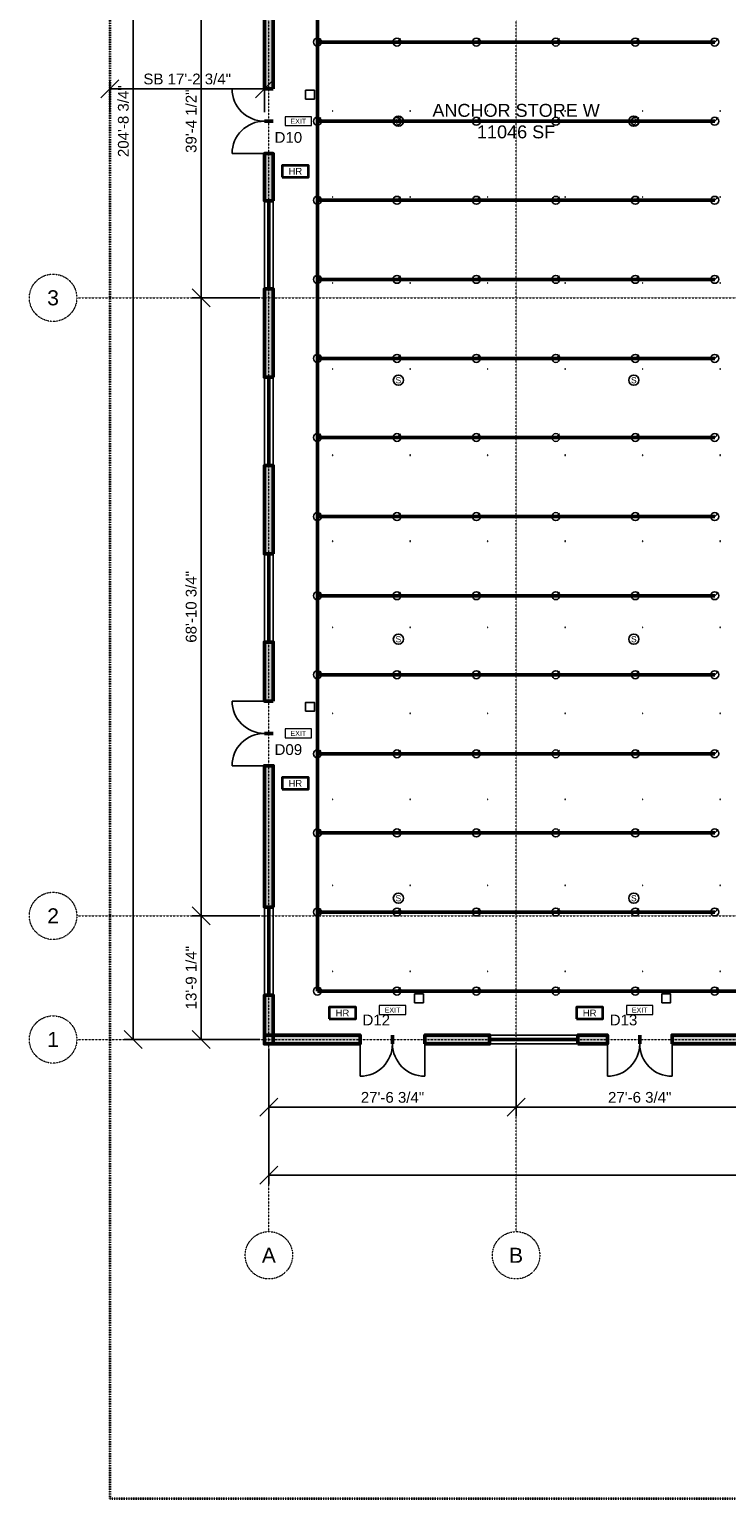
# Model space of a CAD drawing. Header units: inches. Extents: x -108 to 4832, y -12 to 3555.
# Tile 1 of 15: x -108 to 825, y 0 to 1965. Entities that reach past the tile are written whole.
import ezdxf
from ezdxf.enums import TextEntityAlignment as Align

# ---------------------------------------------------------------- set-up
doc = ezdxf.new("R2010")
doc.units = ezdxf.units.IN
doc.header["$LTSCALE"] = 0.03937
doc.header["$MEASUREMENT"] = 0
doc.linetypes.add('CENTER', pattern=[5.08, 3.175, -0.635, 0.635, -0.635])
doc.linetypes.add('PHANTOM', pattern=[6.35, 3.175, -0.635, 0.635, -0.635, 0.635, -0.635])
for name, color, linetype, lineweight in [('A-ANNO-DIMS', 1, 'Continuous', 18), ('A-ANNO-SYMB', 2, 'Continuous', 18), ('A-AREA-IDEN', 2, 'Continuous', 18), ('A-DOOR', 3, 'Continuous', 25), ('A-GLAZ', 4, 'Continuous', 25), ('A-WALL', 7, 'Continuous', 50), ('A-WALL-PATT', 8, 'Continuous', 9), ('C-PROP-LINE', 1, 'PHANTOM', 35), ('E-ANNO-TEXT', 52, 'Continuous', 18), ('E-FALM', 230, 'Continuous', 25), ('E-LITE-EMER', 40, 'Continuous', 18), ('FP-ANNO-TEXT', 14, 'Continuous', 18), ('FP-HOSE', 20, 'Continuous', 35), ('FP-SPRK-HEAD', 1, 'Continuous', 25), ('FP-SPRK-PIPE', 12, 'Continuous', 50), ('M-HVAC-SCD', 4, 'Continuous', 18), ('S-GRID', 1, 'CENTER', 13)]:
    doc.layers.add(name, color=color, linetype=linetype, lineweight=lineweight)
doc.styles.add('NCS-ARIAL', font='arial.ttf')
doc.dimstyles.new('ARCH-48', dxfattribs={"dimscale": 192, "dimtxt": 0.075, "dimasz": 0.0625, "dimexe": 0.0625, "dimexo": 0.0625, "dimgap": 0.03125, "dimtad": 1, "dimdec": 4, "dimzin": 3, "dimdsep": 46, "dimlunit": 4, "dimtxsty": 'NCS-ARIAL', "dimtsz": 0.0625, "dimcen": 2.5, "dimclrd": 256, "dimclre": 256, "dimclrt": 256, "dimazin": 3, "dimtfac": 1, "dimtmove": 0, "dimatfit": 3})

msp = doc.modelspace()

# ---------------------------------------------------------------- hatches: boundary and pattern name
at = {"layer": 'A-WALL-PATT'}
for points in [[(218.50394, 1885.82677), (218.50394, 2090.55118), (206.69291, 2090.55118), (206.69291, 1885.82677)], [(218.50394, 1736.22047), (218.50394, 1799.2126), (206.69291, 1799.2126), (206.69291, 1736.22047)], [(218.50394, 1500), (218.50394, 1618.11024), (206.69291, 1618.11024), (206.69291, 1500)], [(218.50394, 1263.77953), (218.50394, 1381.88976), (206.69291, 1381.88976), (206.69291, 1263.77953)], [(218.50394, 1066.92913), (218.50394, 1145.66929), (206.69291, 1145.66929), (206.69291, 1066.92913)], [(218.50394, 791.33858), (218.50394, 980.31496), (206.69291, 980.31496), (206.69291, 791.33858)], [(218.50394, 608.26772), (218.50394, 673.22835), (206.69291, 673.22835), (206.69291, 608.26772)], [(206.69291, 608.26772), (334.64567, 608.26772), (334.64567, 620.07874), (206.69291, 620.07874)], [(421.25984, 608.26772), (507.87402, 608.26772), (507.87402, 620.07874), (421.25984, 620.07874)], [(625.98425, 608.26772), (665.35433, 608.26772), (665.35433, 620.07874), (625.98425, 620.07874)], [(751.9685, 608.26772), (1106.29921, 608.26772), (1106.29921, 620.07874), (751.9685, 620.07874)]]:
    msp.add_hatch(color=256, dxfattribs=at).paths.add_polyline_path(points)

# ---------------------------------------------------------------- linework, layer by layer
at = {"layer": 'A-DOOR'}
for p, q in [((206.69291, 1885.82677), (163.38583, 1885.82677)), ((206.69291, 1799.2126), (163.38583, 1799.2126)), ((206.69291, 1066.92913), (163.38583, 1066.92913)), ((206.69291, 980.31496), (163.38583, 980.31496)), ((334.64567, 608.26772), (334.64567, 564.96063)), ((421.25984, 608.26772), (421.25984, 564.96063)), ((665.35433, 608.26772), (665.35433, 564.96063)), ((751.9685, 608.26772), (751.9685, 564.96063))]:
    msp.add_line(p, q, dxfattribs=at)
for centre, start, end in [((206.69291, 1885.82677), 180, -90), ((206.69291, 1799.2126), 90, 180), ((206.69291, 1066.92913), 180, -90), ((206.69291, 980.31496), 90, 180), ((334.64567, 608.26772), -90, 0), ((421.25984, 608.26772), 180, -90), ((665.35433, 608.26772), -90, 0), ((751.9685, 608.26772), 180, -90)]:
    msp.add_arc(centre, 43.30709, start, end, dxfattribs=at)
at = {"layer": 'A-GLAZ'}
for p, q in [((206.69291, 1618.11024), (206.69291, 1736.22047)), ((211.12205, 1618.11024), (211.12205, 1736.22047)), ((214.0748, 1618.11024), (214.0748, 1736.22047)), ((218.50394, 1618.11024), (218.50394, 1736.22047)), ((206.69291, 1381.88976), (206.69291, 1500)), ((211.12205, 1381.88976), (211.12205, 1500)), ((214.0748, 1381.88976), (214.0748, 1500)), ((218.50394, 1381.88976), (218.50394, 1500)), ((206.69291, 1145.66929), (206.69291, 1263.77953)), ((211.12205, 1145.66929), (211.12205, 1263.77953)), ((214.0748, 1145.66929), (214.0748, 1263.77953)), ((218.50394, 1145.66929), (218.50394, 1263.77953)), ((206.69291, 673.22835), (206.69291, 791.33858)), ((211.12205, 673.22835), (211.12205, 791.33858)), ((214.0748, 673.22835), (214.0748, 791.33858)), ((218.50394, 673.22835), (218.50394, 791.33858)), ((507.87402, 620.07874), (625.98425, 620.07874)), ((507.87402, 615.64961), (625.98425, 615.64961)), ((507.87402, 612.69685), (625.98425, 612.69685)), ((507.87402, 608.26772), (625.98425, 608.26772))]:
    msp.add_line(p, q, dxfattribs=at)
at = {"layer": 'A-WALL'}
for p, q in [((218.50394, 1885.82677), (206.69291, 1885.82677)), ((218.50394, 1842.51969), (206.69291, 1842.51969)), ((218.50394, 1842.51969), (206.69291, 1842.51969)), ((218.50394, 1799.2126), (206.69291, 1799.2126)), ((218.50394, 1736.22047), (206.69291, 1736.22047)), ((218.50394, 1618.11024), (206.69291, 1618.11024)), ((218.50394, 1500), (206.69291, 1500)), ((218.50394, 1381.88976), (206.69291, 1381.88976)), ((218.50394, 1263.77953), (206.69291, 1263.77953)), ((218.50394, 1145.66929), (206.69291, 1145.66929)), ((218.50394, 1066.92913), (206.69291, 1066.92913)), ((218.50394, 1023.62205), (206.69291, 1023.62205)), ((218.50394, 1023.62205), (206.69291, 1023.62205)), ((218.50394, 980.31496), (206.69291, 980.31496)), ((218.50394, 791.33858), (206.69291, 791.33858)), ((218.50394, 673.22835), (206.69291, 673.22835)), ((334.64567, 608.26772), (334.64567, 620.07874)), ((377.95276, 608.26772), (377.95276, 620.07874)), ((377.95276, 608.26772), (377.95276, 620.07874)), ((421.25984, 608.26772), (421.25984, 620.07874)), ((507.87402, 608.26772), (507.87402, 620.07874)), ((625.98425, 608.26772), (625.98425, 620.07874)), ((665.35433, 608.26772), (665.35433, 620.07874)), ((708.66142, 608.26772), (708.66142, 620.07874)), ((708.66142, 608.26772), (708.66142, 620.07874)), ((751.9685, 608.26772), (751.9685, 620.07874))]:
    msp.add_line(p, q, dxfattribs=at)
for points in [[(218.50394, 1885.82677), (218.50394, 2090.55118), (206.69291, 2090.55118), (206.69291, 1885.82677)], [(218.50394, 1736.22047), (218.50394, 1799.2126), (206.69291, 1799.2126), (206.69291, 1736.22047)], [(218.50394, 1500), (218.50394, 1618.11024), (206.69291, 1618.11024), (206.69291, 1500)], [(218.50394, 1263.77953), (218.50394, 1381.88976), (206.69291, 1381.88976), (206.69291, 1263.77953)], [(218.50394, 1066.92913), (218.50394, 1145.66929), (206.69291, 1145.66929), (206.69291, 1066.92913)], [(218.50394, 791.33858), (218.50394, 980.31496), (206.69291, 980.31496), (206.69291, 791.33858)], [(218.50394, 608.26772), (218.50394, 673.22835), (206.69291, 673.22835), (206.69291, 608.26772)], [(206.69291, 608.26772), (334.64567, 608.26772), (334.64567, 620.07874), (206.69291, 620.07874)], [(421.25984, 608.26772), (507.87402, 608.26772), (507.87402, 620.07874), (421.25984, 620.07874)], [(625.98425, 608.26772), (665.35433, 608.26772), (665.35433, 620.07874), (625.98425, 620.07874)], [(751.9685, 608.26772), (1106.29921, 608.26772), (1106.29921, 620.07874), (751.9685, 620.07874)]]:
    msp.add_lwpolyline(points, close=True, dxfattribs=at)
at = {"layer": 'C-PROP-LINE'}
msp.add_lwpolyline([(0, 0), (4724.40945, 0), (4724.40945, 3543.30709), (0, 3543.30709)], close=True, dxfattribs=at)
at = {"layer": 'E-FALM'}
for points in [[(261.81102, 1872.04724), (273.62205, 1872.04724), (273.62205, 1883.85827), (261.81102, 1883.85827)], [(261.81102, 1053.14961), (273.62205, 1053.14961), (273.62205, 1064.96063), (261.81102, 1064.96063)], [(407.48031, 663.38583), (419.29134, 663.38583), (419.29134, 675.19685), (407.48031, 675.19685)], [(738.18898, 663.38583), (750, 663.38583), (750, 675.19685), (738.18898, 675.19685)]]:
    msp.add_lwpolyline(points, close=True, dxfattribs=at)
for centre in [(385.82677, 1842.51969), (700.7874, 1842.51969), (385.82677, 1496.06299), (700.7874, 1496.06299), (385.82677, 1149.6063), (700.7874, 1149.6063), (385.82677, 803.14961), (700.7874, 803.14961)]:
    msp.add_circle(centre, 6.80315, dxfattribs=at)
at = {"layer": 'E-LITE-EMER'}
for points in [[(234.25197, 1836.61417), (269.68504, 1836.61417), (269.68504, 1848.4252), (234.25197, 1848.4252)], [(234.25197, 1017.71654), (269.68504, 1017.71654), (269.68504, 1029.52756), (234.25197, 1029.52756)], [(360.23622, 647.6378), (395.66929, 647.6378), (395.66929, 659.44882), (360.23622, 659.44882)], [(690.94488, 647.6378), (726.37795, 647.6378), (726.37795, 659.44882), (690.94488, 659.44882)]]:
    msp.add_lwpolyline(points, close=True, dxfattribs=at)
at = {"layer": 'FP-HOSE'}
for points in [[(230.31496, 1767.71654), (265.74803, 1767.71654), (265.74803, 1783.46457), (230.31496, 1783.46457)], [(230.31496, 948.8189), (265.74803, 948.8189), (265.74803, 964.56693), (230.31496, 964.56693)], [(293.30709, 641.73228), (328.74016, 641.73228), (328.74016, 657.48031), (293.30709, 657.48031)], [(624.01575, 641.73228), (659.44882, 641.73228), (659.44882, 657.48031), (624.01575, 657.48031)]]:
    msp.add_lwpolyline(points, close=True, dxfattribs=at)
at = {"layer": 'FP-SPRK-HEAD'}
for p, q in [((277.55906, 1948.30537), (282.32126, 1953.06758)), ((383.85827, 1948.30537), (388.62047, 1953.06758)), ((490.15748, 1948.30537), (494.91969, 1953.06758)), ((596.45669, 1948.30537), (601.2189, 1953.06758)), ((702.75591, 1948.30537), (707.51811, 1953.06758)), ((809.05512, 1948.30537), (813.81732, 1953.06758)), ((277.55906, 1842.51969), (282.32126, 1847.28189)), ((383.85827, 1842.51969), (388.62047, 1847.28189)), ((490.15748, 1842.51969), (494.91969, 1847.28189)), ((596.45669, 1842.51969), (601.2189, 1847.28189)), ((702.75591, 1842.51969), (707.51811, 1847.28189)), ((809.05512, 1842.51969), (813.81732, 1847.28189)), ((277.55906, 1736.734), (282.32126, 1741.4962)), ((383.85827, 1736.734), (388.62047, 1741.4962)), ((490.15748, 1736.734), (494.91969, 1741.4962)), ((596.45669, 1736.734), (601.2189, 1741.4962)), ((702.75591, 1736.734), (707.51811, 1741.4962)), ((809.05512, 1736.734), (813.81732, 1741.4962)), ((277.55906, 1630.94831), (282.32126, 1635.71051)), ((383.85827, 1630.94831), (388.62047, 1635.71051)), ((490.15748, 1630.94831), (494.91969, 1635.71051)), ((596.45669, 1630.94831), (601.2189, 1635.71051)), ((702.75591, 1630.94831), (707.51811, 1635.71051)), ((809.05512, 1630.94831), (813.81732, 1635.71051)), ((277.55906, 1525.16262), (282.32126, 1529.92482)), ((383.85827, 1525.16262), (388.62047, 1529.92482)), ((490.15748, 1525.16262), (494.91969, 1529.92482)), ((596.45669, 1525.16262), (601.2189, 1529.92482)), ((702.75591, 1525.16262), (707.51811, 1529.92482)), ((809.05512, 1525.16262), (813.81732, 1529.92482)), ((277.55906, 1419.37693), (282.32126, 1424.13913)), ((383.85827, 1419.37693), (388.62047, 1424.13913)), ((490.15748, 1419.37693), (494.91969, 1424.13913)), ((596.45669, 1419.37693), (601.2189, 1424.13913)), ((702.75591, 1419.37693), (707.51811, 1424.13913)), ((809.05512, 1419.37693), (813.81732, 1424.13913)), ((277.55906, 1313.59124), (282.32126, 1318.35344)), ((383.85827, 1313.59124), (388.62047, 1318.35344)), ((490.15748, 1313.59124), (494.91969, 1318.35344)), ((596.45669, 1313.59124), (601.2189, 1318.35344)), ((702.75591, 1313.59124), (707.51811, 1318.35344)), ((809.05512, 1313.59124), (813.81732, 1318.35344)), ((277.55906, 1207.80555), (282.32126, 1212.56775)), ((383.85827, 1207.80555), (388.62047, 1212.56775)), ((490.15748, 1207.80555), (494.91969, 1212.56775)), ((596.45669, 1207.80555), (601.2189, 1212.56775)), ((702.75591, 1207.80555), (707.51811, 1212.56775)), ((809.05512, 1207.80555), (813.81732, 1212.56775)), ((277.55906, 1102.01986), (282.32126, 1106.78206)), ((383.85827, 1102.01986), (388.62047, 1106.78206)), ((490.15748, 1102.01986), (494.91969, 1106.78206)), ((596.45669, 1102.01986), (601.2189, 1106.78206)), ((702.75591, 1102.01986), (707.51811, 1106.78206)), ((809.05512, 1102.01986), (813.81732, 1106.78206)), ((277.55906, 996.23417), (282.32126, 1000.99637)), ((383.85827, 996.23417), (388.62047, 1000.99637)), ((490.15748, 996.23417), (494.91969, 1000.99637)), ((596.45669, 996.23417), (601.2189, 1000.99637)), ((702.75591, 996.23417), (707.51811, 1000.99637)), ((809.05512, 996.23417), (813.81732, 1000.99637)), ((277.55906, 890.44848), (282.32126, 895.21068)), ((383.85827, 890.44848), (388.62047, 895.21068)), ((490.15748, 890.44848), (494.91969, 895.21068)), ((596.45669, 890.44848), (601.2189, 895.21068)), ((702.75591, 890.44848), (707.51811, 895.21068)), ((809.05512, 890.44848), (813.81732, 895.21068)), ((277.55906, 784.66279), (282.32126, 789.42499)), ((383.85827, 784.66279), (388.62047, 789.42499)), ((490.15748, 784.66279), (494.91969, 789.42499)), ((596.45669, 784.66279), (601.2189, 789.42499)), ((702.75591, 784.66279), (707.51811, 789.42499)), ((809.05512, 784.66279), (813.81732, 789.42499)), ((277.55906, 678.8771), (282.32126, 683.6393)), ((383.85827, 678.8771), (388.62047, 683.6393)), ((490.15748, 678.8771), (494.91969, 683.6393)), ((596.45669, 678.8771), (601.2189, 683.6393)), ((702.75591, 678.8771), (707.51811, 683.6393)), ((809.05512, 678.8771), (813.81732, 683.6393))]:
    msp.add_line(p, q, dxfattribs=at)
for centre in [(277.55906, 1948.30537), (383.85827, 1948.30537), (490.15748, 1948.30537), (596.45669, 1948.30537), (702.75591, 1948.30537), (809.05512, 1948.30537), (277.55906, 1842.51969), (383.85827, 1842.51969), (490.15748, 1842.51969), (596.45669, 1842.51969), (702.75591, 1842.51969), (809.05512, 1842.51969), (277.55906, 1736.734), (383.85827, 1736.734), (490.15748, 1736.734), (596.45669, 1736.734), (702.75591, 1736.734), (809.05512, 1736.734), (277.55906, 1630.94831), (383.85827, 1630.94831), (490.15748, 1630.94831), (596.45669, 1630.94831), (702.75591, 1630.94831), (809.05512, 1630.94831), (277.55906, 1525.16262), (383.85827, 1525.16262), (490.15748, 1525.16262), (596.45669, 1525.16262), (702.75591, 1525.16262), (809.05512, 1525.16262), (277.55906, 1419.37693), (383.85827, 1419.37693), (490.15748, 1419.37693), (596.45669, 1419.37693), (702.75591, 1419.37693), (809.05512, 1419.37693), (277.55906, 1313.59124), (383.85827, 1313.59124), (490.15748, 1313.59124), (596.45669, 1313.59124), (702.75591, 1313.59124), (809.05512, 1313.59124), (277.55906, 1207.80555), (383.85827, 1207.80555), (490.15748, 1207.80555), (596.45669, 1207.80555), (702.75591, 1207.80555), (809.05512, 1207.80555), (277.55906, 1102.01986), (383.85827, 1102.01986), (490.15748, 1102.01986), (596.45669, 1102.01986), (702.75591, 1102.01986), (809.05512, 1102.01986), (277.55906, 996.23417), (383.85827, 996.23417), (490.15748, 996.23417), (596.45669, 996.23417), (702.75591, 996.23417), (809.05512, 996.23417), (277.55906, 890.44848), (383.85827, 890.44848), (490.15748, 890.44848), (596.45669, 890.44848), (702.75591, 890.44848), (809.05512, 890.44848), (277.55906, 784.66279), (383.85827, 784.66279), (490.15748, 784.66279), (596.45669, 784.66279), (702.75591, 784.66279), (809.05512, 784.66279), (277.55906, 678.8771), (383.85827, 678.8771), (490.15748, 678.8771), (596.45669, 678.8771), (702.75591, 678.8771), (809.05512, 678.8771)]:
    msp.add_circle(centre, 5.29134, dxfattribs=at)
at = {"layer": 'FP-SPRK-PIPE'}
for p, q in [((277.55906, 1948.30537), (277.55906, 2054.09106)), ((277.55906, 1948.30537), (383.85827, 1948.30537)), ((277.55906, 1842.51969), (277.55906, 1948.30537)), ((383.85827, 1948.30537), (490.15748, 1948.30537)), ((490.15748, 1948.30537), (596.45669, 1948.30537)), ((596.45669, 1948.30537), (702.75591, 1948.30537)), ((702.75591, 1948.30537), (809.05512, 1948.30537)), ((277.55906, 1842.51969), (383.85827, 1842.51969)), ((277.55906, 1736.734), (277.55906, 1842.51969)), ((383.85827, 1842.51969), (490.15748, 1842.51969)), ((490.15748, 1842.51969), (596.45669, 1842.51969)), ((596.45669, 1842.51969), (702.75591, 1842.51969)), ((702.75591, 1842.51969), (809.05512, 1842.51969)), ((277.55906, 1736.734), (383.85827, 1736.734)), ((277.55906, 1630.94831), (277.55906, 1736.734)), ((383.85827, 1736.734), (490.15748, 1736.734)), ((490.15748, 1736.734), (596.45669, 1736.734)), ((596.45669, 1736.734), (702.75591, 1736.734)), ((702.75591, 1736.734), (809.05512, 1736.734)), ((277.55906, 1630.94831), (383.85827, 1630.94831)), ((277.55906, 1525.16262), (277.55906, 1630.94831)), ((383.85827, 1630.94831), (490.15748, 1630.94831)), ((490.15748, 1630.94831), (596.45669, 1630.94831)), ((596.45669, 1630.94831), (702.75591, 1630.94831)), ((702.75591, 1630.94831), (809.05512, 1630.94831)), ((277.55906, 1525.16262), (383.85827, 1525.16262)), ((277.55906, 1419.37693), (277.55906, 1525.16262)), ((383.85827, 1525.16262), (490.15748, 1525.16262)), ((490.15748, 1525.16262), (596.45669, 1525.16262)), ((596.45669, 1525.16262), (702.75591, 1525.16262)), ((702.75591, 1525.16262), (809.05512, 1525.16262)), ((277.55906, 1419.37693), (383.85827, 1419.37693)), ((277.55906, 1313.59124), (277.55906, 1419.37693)), ((383.85827, 1419.37693), (490.15748, 1419.37693)), ((490.15748, 1419.37693), (596.45669, 1419.37693)), ((596.45669, 1419.37693), (702.75591, 1419.37693)), ((702.75591, 1419.37693), (809.05512, 1419.37693)), ((277.55906, 1313.59124), (383.85827, 1313.59124)), ((277.55906, 1207.80555), (277.55906, 1313.59124)), ((383.85827, 1313.59124), (490.15748, 1313.59124)), ((490.15748, 1313.59124), (596.45669, 1313.59124)), ((596.45669, 1313.59124), (702.75591, 1313.59124)), ((702.75591, 1313.59124), (809.05512, 1313.59124)), ((277.55906, 1207.80555), (383.85827, 1207.80555)), ((277.55906, 1102.01986), (277.55906, 1207.80555)), ((383.85827, 1207.80555), (490.15748, 1207.80555)), ((490.15748, 1207.80555), (596.45669, 1207.80555)), ((596.45669, 1207.80555), (702.75591, 1207.80555)), ((702.75591, 1207.80555), (809.05512, 1207.80555)), ((277.55906, 1102.01986), (383.85827, 1102.01986)), ((277.55906, 996.23417), (277.55906, 1102.01986)), ((383.85827, 1102.01986), (490.15748, 1102.01986)), ((490.15748, 1102.01986), (596.45669, 1102.01986)), ((596.45669, 1102.01986), (702.75591, 1102.01986)), ((702.75591, 1102.01986), (809.05512, 1102.01986)), ((277.55906, 996.23417), (383.85827, 996.23417)), ((277.55906, 890.44848), (277.55906, 996.23417)), ((383.85827, 996.23417), (490.15748, 996.23417)), ((490.15748, 996.23417), (596.45669, 996.23417)), ((596.45669, 996.23417), (702.75591, 996.23417)), ((702.75591, 996.23417), (809.05512, 996.23417)), ((277.55906, 890.44848), (383.85827, 890.44848)), ((277.55906, 784.66279), (277.55906, 890.44848)), ((383.85827, 890.44848), (490.15748, 890.44848)), ((490.15748, 890.44848), (596.45669, 890.44848)), ((596.45669, 890.44848), (702.75591, 890.44848)), ((702.75591, 890.44848), (809.05512, 890.44848)), ((277.55906, 784.66279), (383.85827, 784.66279)), ((277.55906, 678.8771), (277.55906, 784.66279)), ((383.85827, 784.66279), (490.15748, 784.66279)), ((490.15748, 784.66279), (596.45669, 784.66279)), ((596.45669, 784.66279), (702.75591, 784.66279)), ((702.75591, 784.66279), (809.05512, 784.66279)), ((277.55906, 678.8771), (383.85827, 678.8771)), ((277.55906, 678.8771), (874.01575, 678.8771)), ((383.85827, 678.8771), (490.15748, 678.8771)), ((490.15748, 678.8771), (596.45669, 678.8771)), ((596.45669, 678.8771), (702.75591, 678.8771)), ((702.75591, 678.8771), (809.05512, 678.8771))]:
    msp.add_line(p, q, dxfattribs=at)
at = {"layer": 'M-HVAC-SCD'}
for p, q in [((297.60266, 1856.00161), (298.19786, 1856.59681)), ((297.60266, 1856.59681), (298.19786, 1856.00161)), ((401.2772, 1856.00161), (401.8724, 1856.59681)), ((401.2772, 1856.59681), (401.8724, 1856.00161)), ((504.95174, 1856.00161), (505.54694, 1856.59681)), ((504.95174, 1856.59681), (505.54694, 1856.00161)), ((608.62628, 1856.00161), (609.22149, 1856.59681)), ((608.62628, 1856.59681), (609.22149, 1856.00161)), ((712.30082, 1856.00161), (712.89603, 1856.59681)), ((712.30082, 1856.59681), (712.89603, 1856.00161)), ((815.97537, 1856.00161), (816.57057, 1856.59681)), ((815.97537, 1856.59681), (816.57057, 1856.00161)), ((297.60266, 1740.891), (298.19786, 1741.4862)), ((297.60266, 1741.4862), (298.19786, 1740.891)), ((401.2772, 1740.891), (401.8724, 1741.4862)), ((401.2772, 1741.4862), (401.8724, 1740.891)), ((504.95174, 1740.891), (505.54694, 1741.4862)), ((504.95174, 1741.4862), (505.54694, 1740.891)), ((608.62628, 1740.891), (609.22149, 1741.4862)), ((608.62628, 1741.4862), (609.22149, 1740.891)), ((712.30082, 1740.891), (712.89603, 1741.4862)), ((712.30082, 1741.4862), (712.89603, 1740.891)), ((815.97537, 1740.891), (816.57057, 1741.4862)), ((815.97537, 1741.4862), (816.57057, 1740.891)), ((297.60266, 1625.78039), (298.19786, 1626.37559)), ((297.60266, 1626.37559), (298.19786, 1625.78039)), ((401.2772, 1625.78039), (401.8724, 1626.37559)), ((401.2772, 1626.37559), (401.8724, 1625.78039)), ((504.95174, 1625.78039), (505.54694, 1626.37559)), ((504.95174, 1626.37559), (505.54694, 1625.78039)), ((608.62628, 1625.78039), (609.22149, 1626.37559)), ((608.62628, 1626.37559), (609.22149, 1625.78039)), ((712.30082, 1625.78039), (712.89603, 1626.37559)), ((712.30082, 1626.37559), (712.89603, 1625.78039)), ((815.97537, 1625.78039), (816.57057, 1626.37559)), ((815.97537, 1626.37559), (816.57057, 1625.78039)), ((297.60266, 1510.66978), (298.19786, 1511.26498)), ((297.60266, 1511.26498), (298.19786, 1510.66978)), ((401.2772, 1510.66978), (401.8724, 1511.26498)), ((401.2772, 1511.26498), (401.8724, 1510.66978)), ((504.95174, 1510.66978), (505.54694, 1511.26498)), ((504.95174, 1511.26498), (505.54694, 1510.66978)), ((608.62628, 1510.66978), (609.22149, 1511.26498)), ((608.62628, 1511.26498), (609.22149, 1510.66978)), ((712.30082, 1510.66978), (712.89603, 1511.26498)), ((712.30082, 1511.26498), (712.89603, 1510.66978)), ((815.97537, 1510.66978), (816.57057, 1511.26498)), ((815.97537, 1511.26498), (816.57057, 1510.66978)), ((297.60266, 1395.55917), (298.19786, 1396.15437)), ((297.60266, 1396.15437), (298.19786, 1395.55917)), ((401.2772, 1395.55917), (401.8724, 1396.15437)), ((401.2772, 1396.15437), (401.8724, 1395.55917)), ((504.95174, 1395.55917), (505.54694, 1396.15437)), ((504.95174, 1396.15437), (505.54694, 1395.55917)), ((608.62628, 1395.55917), (609.22149, 1396.15437)), ((608.62628, 1396.15437), (609.22149, 1395.55917)), ((712.30082, 1395.55917), (712.89603, 1396.15437)), ((712.30082, 1396.15437), (712.89603, 1395.55917)), ((815.97537, 1395.55917), (816.57057, 1396.15437)), ((815.97537, 1396.15437), (816.57057, 1395.55917)), ((297.60266, 1280.44856), (298.19786, 1281.04376)), ((297.60266, 1281.04376), (298.19786, 1280.44856)), ((401.2772, 1280.44856), (401.8724, 1281.04376)), ((401.2772, 1281.04376), (401.8724, 1280.44856)), ((504.95174, 1280.44856), (505.54694, 1281.04376)), ((504.95174, 1281.04376), (505.54694, 1280.44856)), ((608.62628, 1280.44856), (609.22149, 1281.04376)), ((608.62628, 1281.04376), (609.22149, 1280.44856)), ((712.30082, 1280.44856), (712.89603, 1281.04376)), ((712.30082, 1281.04376), (712.89603, 1280.44856)), ((815.97537, 1280.44856), (816.57057, 1281.04376)), ((815.97537, 1281.04376), (816.57057, 1280.44856)), ((297.60266, 1165.33794), (298.19786, 1165.93315)), ((297.60266, 1165.93315), (298.19786, 1165.33794)), ((401.2772, 1165.33794), (401.8724, 1165.93315)), ((401.2772, 1165.93315), (401.8724, 1165.33794)), ((504.95174, 1165.33794), (505.54694, 1165.93315)), ((504.95174, 1165.93315), (505.54694, 1165.33794)), ((608.62628, 1165.33794), (609.22149, 1165.93315)), ((608.62628, 1165.93315), (609.22149, 1165.33794)), ((712.30082, 1165.33794), (712.89603, 1165.93315)), ((712.30082, 1165.93315), (712.89603, 1165.33794)), ((815.97537, 1165.33794), (816.57057, 1165.93315)), ((815.97537, 1165.93315), (816.57057, 1165.33794)), ((297.60266, 1050.22733), (298.19786, 1050.82253)), ((297.60266, 1050.82253), (298.19786, 1050.22733)), ((401.2772, 1050.22733), (401.8724, 1050.82253)), ((401.2772, 1050.82253), (401.8724, 1050.22733)), ((504.95174, 1050.22733), (505.54694, 1050.82253)), ((504.95174, 1050.82253), (505.54694, 1050.22733)), ((608.62628, 1050.22733), (609.22149, 1050.82253)), ((608.62628, 1050.82253), (609.22149, 1050.22733)), ((712.30082, 1050.22733), (712.89603, 1050.82253)), ((712.30082, 1050.82253), (712.89603, 1050.22733)), ((815.97537, 1050.22733), (816.57057, 1050.82253)), ((815.97537, 1050.82253), (816.57057, 1050.22733)), ((297.60266, 935.11672), (298.19786, 935.71192)), ((297.60266, 935.71192), (298.19786, 935.11672)), ((401.2772, 935.11672), (401.8724, 935.71192)), ((401.2772, 935.71192), (401.8724, 935.11672)), ((504.95174, 935.11672), (505.54694, 935.71192)), ((504.95174, 935.71192), (505.54694, 935.11672)), ((608.62628, 935.11672), (609.22149, 935.71192)), ((608.62628, 935.71192), (609.22149, 935.11672)), ((712.30082, 935.11672), (712.89603, 935.71192)), ((712.30082, 935.71192), (712.89603, 935.11672)), ((815.97537, 935.11672), (816.57057, 935.71192)), ((815.97537, 935.71192), (816.57057, 935.11672)), ((297.60266, 820.00611), (298.19786, 820.60131)), ((297.60266, 820.60131), (298.19786, 820.00611)), ((401.2772, 820.00611), (401.8724, 820.60131)), ((401.2772, 820.60131), (401.8724, 820.00611)), ((504.95174, 820.00611), (505.54694, 820.60131)), ((504.95174, 820.60131), (505.54694, 820.00611)), ((608.62628, 820.00611), (609.22149, 820.60131)), ((608.62628, 820.60131), (609.22149, 820.00611)), ((712.30082, 820.00611), (712.89603, 820.60131)), ((712.30082, 820.60131), (712.89603, 820.00611)), ((815.97537, 820.00611), (816.57057, 820.60131)), ((815.97537, 820.60131), (816.57057, 820.00611)), ((297.60266, 704.8955), (298.19786, 705.4907)), ((297.60266, 705.4907), (298.19786, 704.8955)), ((401.2772, 704.8955), (401.8724, 705.4907)), ((401.2772, 705.4907), (401.8724, 704.8955)), ((504.95174, 704.8955), (505.54694, 705.4907)), ((504.95174, 705.4907), (505.54694, 704.8955)), ((608.62628, 704.8955), (609.22149, 705.4907)), ((608.62628, 705.4907), (609.22149, 704.8955)), ((712.30082, 704.8955), (712.89603, 705.4907)), ((712.30082, 705.4907), (712.89603, 704.8955)), ((815.97537, 704.8955), (816.57057, 705.4907)), ((815.97537, 705.4907), (816.57057, 704.8955))]:
    msp.add_line(p, q, dxfattribs=at)
for points in [[(297.60266, 1856.00161), (298.19786, 1856.00161), (298.19786, 1856.59681), (297.60266, 1856.59681)], [(401.2772, 1856.00161), (401.8724, 1856.00161), (401.8724, 1856.59681), (401.2772, 1856.59681)], [(504.95174, 1856.00161), (505.54694, 1856.00161), (505.54694, 1856.59681), (504.95174, 1856.59681)], [(608.62628, 1856.00161), (609.22149, 1856.00161), (609.22149, 1856.59681), (608.62628, 1856.59681)], [(712.30082, 1856.00161), (712.89603, 1856.00161), (712.89603, 1856.59681), (712.30082, 1856.59681)], [(815.97537, 1856.00161), (816.57057, 1856.00161), (816.57057, 1856.59681), (815.97537, 1856.59681)], [(297.60266, 1740.891), (298.19786, 1740.891), (298.19786, 1741.4862), (297.60266, 1741.4862)], [(401.2772, 1740.891), (401.8724, 1740.891), (401.8724, 1741.4862), (401.2772, 1741.4862)], [(504.95174, 1740.891), (505.54694, 1740.891), (505.54694, 1741.4862), (504.95174, 1741.4862)], [(608.62628, 1740.891), (609.22149, 1740.891), (609.22149, 1741.4862), (608.62628, 1741.4862)], [(712.30082, 1740.891), (712.89603, 1740.891), (712.89603, 1741.4862), (712.30082, 1741.4862)], [(815.97537, 1740.891), (816.57057, 1740.891), (816.57057, 1741.4862), (815.97537, 1741.4862)], [(297.60266, 1625.78039), (298.19786, 1625.78039), (298.19786, 1626.37559), (297.60266, 1626.37559)], [(401.2772, 1625.78039), (401.8724, 1625.78039), (401.8724, 1626.37559), (401.2772, 1626.37559)], [(504.95174, 1625.78039), (505.54694, 1625.78039), (505.54694, 1626.37559), (504.95174, 1626.37559)], [(608.62628, 1625.78039), (609.22149, 1625.78039), (609.22149, 1626.37559), (608.62628, 1626.37559)], [(712.30082, 1625.78039), (712.89603, 1625.78039), (712.89603, 1626.37559), (712.30082, 1626.37559)], [(815.97537, 1625.78039), (816.57057, 1625.78039), (816.57057, 1626.37559), (815.97537, 1626.37559)], [(297.60266, 1510.66978), (298.19786, 1510.66978), (298.19786, 1511.26498), (297.60266, 1511.26498)], [(401.2772, 1510.66978), (401.8724, 1510.66978), (401.8724, 1511.26498), (401.2772, 1511.26498)], [(504.95174, 1510.66978), (505.54694, 1510.66978), (505.54694, 1511.26498), (504.95174, 1511.26498)], [(608.62628, 1510.66978), (609.22149, 1510.66978), (609.22149, 1511.26498), (608.62628, 1511.26498)], [(712.30082, 1510.66978), (712.89603, 1510.66978), (712.89603, 1511.26498), (712.30082, 1511.26498)], [(815.97537, 1510.66978), (816.57057, 1510.66978), (816.57057, 1511.26498), (815.97537, 1511.26498)], [(297.60266, 1395.55917), (298.19786, 1395.55917), (298.19786, 1396.15437), (297.60266, 1396.15437)], [(401.2772, 1395.55917), (401.8724, 1395.55917), (401.8724, 1396.15437), (401.2772, 1396.15437)], [(504.95174, 1395.55917), (505.54694, 1395.55917), (505.54694, 1396.15437), (504.95174, 1396.15437)], [(608.62628, 1395.55917), (609.22149, 1395.55917), (609.22149, 1396.15437), (608.62628, 1396.15437)], [(712.30082, 1395.55917), (712.89603, 1395.55917), (712.89603, 1396.15437), (712.30082, 1396.15437)], [(815.97537, 1395.55917), (816.57057, 1395.55917), (816.57057, 1396.15437), (815.97537, 1396.15437)], [(297.60266, 1280.44856), (298.19786, 1280.44856), (298.19786, 1281.04376), (297.60266, 1281.04376)], [(401.2772, 1280.44856), (401.8724, 1280.44856), (401.8724, 1281.04376), (401.2772, 1281.04376)], [(504.95174, 1280.44856), (505.54694, 1280.44856), (505.54694, 1281.04376), (504.95174, 1281.04376)], [(608.62628, 1280.44856), (609.22149, 1280.44856), (609.22149, 1281.04376), (608.62628, 1281.04376)], [(712.30082, 1280.44856), (712.89603, 1280.44856), (712.89603, 1281.04376), (712.30082, 1281.04376)], [(815.97537, 1280.44856), (816.57057, 1280.44856), (816.57057, 1281.04376), (815.97537, 1281.04376)], [(297.60266, 1165.33794), (298.19786, 1165.33794), (298.19786, 1165.93315), (297.60266, 1165.93315)], [(401.2772, 1165.33794), (401.8724, 1165.33794), (401.8724, 1165.93315), (401.2772, 1165.93315)], [(504.95174, 1165.33794), (505.54694, 1165.33794), (505.54694, 1165.93315), (504.95174, 1165.93315)], [(608.62628, 1165.33794), (609.22149, 1165.33794), (609.22149, 1165.93315), (608.62628, 1165.93315)], [(712.30082, 1165.33794), (712.89603, 1165.33794), (712.89603, 1165.93315), (712.30082, 1165.93315)], [(815.97537, 1165.33794), (816.57057, 1165.33794), (816.57057, 1165.93315), (815.97537, 1165.93315)], [(297.60266, 1050.22733), (298.19786, 1050.22733), (298.19786, 1050.82253), (297.60266, 1050.82253)], [(401.2772, 1050.22733), (401.8724, 1050.22733), (401.8724, 1050.82253), (401.2772, 1050.82253)], [(504.95174, 1050.22733), (505.54694, 1050.22733), (505.54694, 1050.82253), (504.95174, 1050.82253)], [(608.62628, 1050.22733), (609.22149, 1050.22733), (609.22149, 1050.82253), (608.62628, 1050.82253)], [(712.30082, 1050.22733), (712.89603, 1050.22733), (712.89603, 1050.82253), (712.30082, 1050.82253)], [(815.97537, 1050.22733), (816.57057, 1050.22733), (816.57057, 1050.82253), (815.97537, 1050.82253)], [(297.60266, 935.11672), (298.19786, 935.11672), (298.19786, 935.71192), (297.60266, 935.71192)], [(401.2772, 935.11672), (401.8724, 935.11672), (401.8724, 935.71192), (401.2772, 935.71192)], [(504.95174, 935.11672), (505.54694, 935.11672), (505.54694, 935.71192), (504.95174, 935.71192)], [(608.62628, 935.11672), (609.22149, 935.11672), (609.22149, 935.71192), (608.62628, 935.71192)], [(712.30082, 935.11672), (712.89603, 935.11672), (712.89603, 935.71192), (712.30082, 935.71192)], [(815.97537, 935.11672), (816.57057, 935.11672), (816.57057, 935.71192), (815.97537, 935.71192)], [(297.60266, 820.00611), (298.19786, 820.00611), (298.19786, 820.60131), (297.60266, 820.60131)], [(401.2772, 820.00611), (401.8724, 820.00611), (401.8724, 820.60131), (401.2772, 820.60131)], [(504.95174, 820.00611), (505.54694, 820.00611), (505.54694, 820.60131), (504.95174, 820.60131)], [(608.62628, 820.00611), (609.22149, 820.00611), (609.22149, 820.60131), (608.62628, 820.60131)], [(712.30082, 820.00611), (712.89603, 820.00611), (712.89603, 820.60131), (712.30082, 820.60131)], [(815.97537, 820.00611), (816.57057, 820.00611), (816.57057, 820.60131), (815.97537, 820.60131)], [(297.60266, 704.8955), (298.19786, 704.8955), (298.19786, 705.4907), (297.60266, 705.4907)], [(401.2772, 704.8955), (401.8724, 704.8955), (401.8724, 705.4907), (401.2772, 705.4907)], [(504.95174, 704.8955), (505.54694, 704.8955), (505.54694, 705.4907), (504.95174, 705.4907)], [(608.62628, 704.8955), (609.22149, 704.8955), (609.22149, 705.4907), (608.62628, 705.4907)], [(712.30082, 704.8955), (712.89603, 704.8955), (712.89603, 705.4907), (712.30082, 705.4907)], [(815.97537, 704.8955), (816.57057, 704.8955), (816.57057, 705.4907), (815.97537, 705.4907)]]:
    msp.add_lwpolyline(points, close=True, dxfattribs=at)
at = {"layer": 'S-GRID'}
for p, q in [((212.59843, 357.16535), (212.59843, 3327.87402)), ((543.30709, 357.16535), (543.30709, 3327.87402)), ((-44.40945, 1606.29921), (4768.8189, 1606.29921)), ((-44.40945, 779.52756), (4768.8189, 779.52756)), ((-44.40945, 614.17323), (4768.8189, 614.17323))]:
    msp.add_line(p, q, dxfattribs=at)
for centre in [(-76.08945, 1606.29921), (-76.08945, 779.52756), (-76.08945, 614.17323), (212.59843, 325.48535), (543.30709, 325.48535)]:
    msp.add_circle(centre, 31.68, dxfattribs=at)

# ---------------------------------------------------------------- texts
at = {"layer": 'A-ANNO-SYMB', "style": 'NCS-ARIAL'}
for s, p in [('D10', (238.66394, 1820.86614)), ('D09', (238.66394, 1001.9685)), ('D12', (356.29921, 640.23874)), ('D13', (687.00787, 640.23874))]:
    msp.add_text(s, height=14.4, dxfattribs=at).set_placement(p, align=Align.MIDDLE_CENTER)
at = {"layer": 'A-AREA-IDEN', "insert": (543.30709, 1842.51969), "char_height": 17.28, "attachment_point": 5, "style": 'NCS-ARIAL'}
msp.add_mtext('ANCHOR STORE W\\P11046 SF', dxfattribs=at)
at = {"layer": 'E-ANNO-TEXT', "style": 'NCS-ARIAL'}
for p in [(251.9685, 1842.51969), (251.9685, 1023.62205), (377.95276, 653.54331), (708.66142, 653.54331)]:
    msp.add_text('EXIT', height=6.80315, dxfattribs=at).set_placement(p, align=Align.MIDDLE_CENTER)
at = {"layer": 'E-FALM', "style": 'NCS-ARIAL'}
for p in [(385.82677, 1842.51969), (700.7874, 1842.51969), (385.82677, 1496.06299), (700.7874, 1496.06299), (385.82677, 1149.6063), (700.7874, 1149.6063), (385.82677, 803.14961), (700.7874, 803.14961)]:
    msp.add_text('S', height=8.16378, dxfattribs=at).set_placement(p, align=Align.MIDDLE_CENTER)
at = {"layer": 'FP-ANNO-TEXT', "style": 'NCS-ARIAL'}
for p in [(248.0315, 1775.59055), (248.0315, 956.69291), (311.02362, 649.6063), (641.73228, 649.6063)]:
    msp.add_text('HR', height=9.070866, dxfattribs=at).set_placement(p, align=Align.MIDDLE_CENTER)
at = {"layer": 'S-GRID', "style": 'NCS-ARIAL'}
for s, p in [('3', (-76.08945, 1606.29921)), ('2', (-76.08945, 779.52756)), ('1', (-76.08945, 614.17323)), ('A', (212.59843, 325.48535)), ('B', (543.30709, 325.48535))]:
    msp.add_text(s, height=20.16, dxfattribs=at).set_placement(p, align=Align.MIDDLE_CENTER)

# ---------------------------------------------------------------- dimensions: what is measured, and where the dimension line sits
at = {"layer": 'A-ANNO-DIMS'}
for base, p1, p2, text in [((31.1811, 614.17323), (212.59843, 614.17323), (212.59843, 3070.86614), '204\'-8 3/4"'), ((121.88976, 1606.29921), (212.59843, 1606.29921), (212.59843, 2078.74016), '39\'-4 1/2"'), ((121.88976, 779.52756), (212.59843, 779.52756), (212.59843, 1606.29921), '68\'-10 3/4"'), ((121.88976, 614.17323), (212.59843, 614.17323), (212.59843, 779.52756), '13\'-9 1/4"')]:
    msp.add_linear_dim(base=base, p1=p1, p2=p2, angle=90, text=text, dimstyle='ARCH-48', dxfattribs=at).render()
for base, p1, p2, text in [((0, 1885.71969), (0, 1842.51969), (206.69291, 1842.51969), 'SB 17\'-2 3/4"'), ((212.59843, 523.46457), (212.59843, 614.17323), (543.30709, 614.17323), '27\'-6 3/4"'), ((212.59843, 432.75591), (212.59843, 614.17323), (4511.81102, 614.17323), '358\'-3 1/4"'), ((543.30709, 523.46457), (543.30709, 614.17323), (874.01575, 614.17323), '27\'-6 3/4"')]:
    msp.add_linear_dim(base=base, p1=p1, p2=p2, text=text, dimstyle='ARCH-48', dxfattribs=at).render()

doc.saveas('drawing.dxf')
